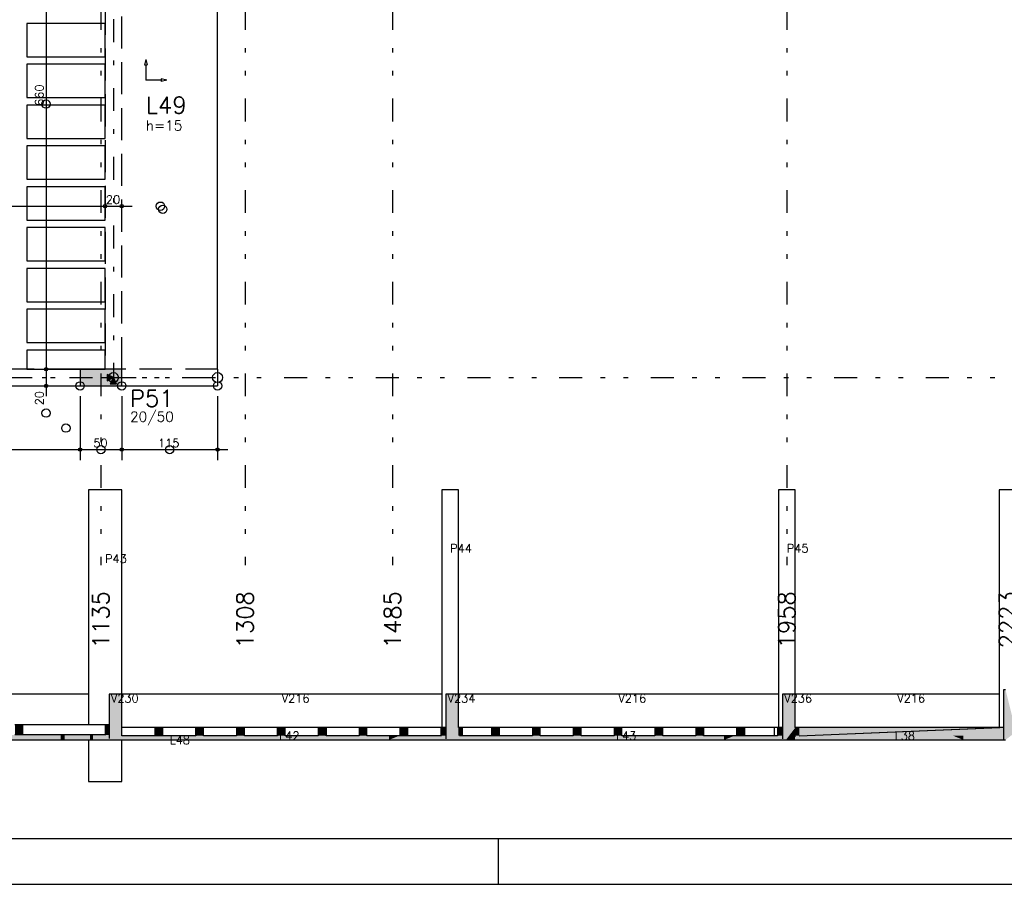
# Model space of a CAD drawing. Extents: x 0 to 119, y 0 to 84.
# Tile 5 of 19: x 34 to 56, y 0 to 19. Entities that reach past the tile are written whole.
import ezdxf

# ---------------------------------------------------------------- set-up
doc = ezdxf.new("R2010")
doc.units = 0
doc.header["$MEASUREMENT"] = 0
for name, pattern in [('ESTILO_TQS_0001', [1, 0.7, -0.3]), ('ESTILO_TQS_0003', [1.5, 0.5, -0.4, 0.1, -0.5]), ('ESTILO_TQS_0004', [2, 0.5, -0.4, 0.1, -0.4, 0.1, -0.5])]:
    doc.linetypes.add(name, pattern=pattern)
for name, color, linetype in [('1', 1, 'CONTINUOUS'), ('3', 3, 'CONTINUOUS'), ('4', 4, 'CONTINUOUS'), ('6', 6, 'CONTINUOUS'), ('8', 8, 'CONTINUOUS'), ('9', 9, 'CONTINUOUS')]:
    doc.layers.add(name, color=color, linetype=linetype)
doc.styles.get("Standard").update_dxf_attribs({"font": 'ROMANS.SHX'})

msp = doc.modelspace()

# ---------------------------------------------------------------- linework, layer by layer
at = {"layer": '1', "linetype": 'ESTILO_TQS_0004'}
for p, q in [((36.225, 75.149), (36.225, 6.967)), ((39.371, 75.149), (39.371, 6.967)), ((42.589, 75.149), (42.589, 6.967)), ((51.189, 75.149), (51.189, 6.967)), ((10.225, 11.058), (76.189, 11.058))]:
    msp.add_line(p, q, dxfattribs=at)
at = {"layer": '1', "linetype": 'Continuous'}
for p, q in [((35.029, 23.467), (35.029, 11.013)), ((38.771, 11.24), (38.771, 23.24)), ((37.207, 18.001), (37.179, 17.881)), ((37.179, 17.881), (37.235, 17.881)), ((37.207, 18.001), (37.235, 17.881)), ((37.207, 17.881), (37.207, 17.547)), ((37.541, 17.547), (37.207, 17.547)), ((37.661, 17.547), (37.541, 17.575)), ((37.541, 17.575), (37.541, 17.519)), ((37.661, 17.547), (37.541, 17.519)), ((24.998, 14.798), (36.544, 14.798)), ((36.089, 14.798), (36.907, 14.798)), ((36.316, 14.798), (36.316, 14.798)), ((36.316, 14.798), (36.316, 14.798)), ((36.68, 14.798), (36.68, 14.798)), ((35.029, 11.467), (35.029, 10.649)), ((35.029, 11.24), (35.029, 11.24)), ((35.029, 11.24), (35.029, 11.24)), ((36.225, 11.058), (36.225, 11.058)), ((35.029, 10.876), (35.029, 10.876)), ((35.771, 10.876), (35.771, 10.876)), ((35.771, 10.876), (35.771, 10.876)), ((36.68, 10.876), (36.68, 10.876)), ((36.68, 10.876), (36.68, 10.876)), ((38.771, 10.876), (38.771, 10.876)), ((35.771, 10.649), (35.771, 9.258)), ((35.771, 10.649), (35.771, 9.258)), ((36.68, 10.649), (36.68, 9.258)), ((36.68, 10.649), (36.68, 9.258)), ((38.771, 10.649), (38.771, 9.258)), ((25.544, 9.485), (35.998, 9.485)), ((35.544, 9.485), (36.907, 9.485)), ((36.453, 9.485), (38.998, 9.485)), ((44.9, 0), (44.9, 1)), ((0, 0), (118.9, 0))]:
    msp.add_line(p, q, dxfattribs=at)
at = {"layer": '1', "linetype": 'ESTILO_TQS_0003'}
for p, q in [((36.498, 23.376), (36.498, 11.058)), ((25.044, 11.058), (36.498, 11.058)), ((36.498, 11.058), (38.771, 11.058))]:
    msp.add_line(p, q, dxfattribs=at)
at = {"layer": '1', "linetype": 'Continuous'}
for points in [[(34.607, 18.786), (34.607, 18.058), (36.316, 18.058), (36.316, 18.786), (34.607, 18.786)], [(34.607, 17.895), (34.607, 17.167), (36.316, 17.167), (36.316, 17.895), (34.607, 17.895)], [(34.607, 17.004), (34.607, 16.276), (36.316, 16.276), (36.316, 17.004), (34.607, 17.004)], [(34.607, 16.113), (34.607, 15.386), (36.316, 15.386), (36.316, 16.113), (34.607, 16.113)], [(34.607, 15.222), (34.607, 14.495), (36.316, 14.495), (36.316, 15.222), (34.607, 15.222)], [(34.607, 14.331), (34.607, 13.604), (36.316, 13.604), (36.316, 14.331), (34.607, 14.331)], [(34.607, 13.44), (34.607, 12.713), (36.316, 12.713), (36.316, 13.44), (34.607, 13.44)], [(34.607, 12.549), (34.607, 11.822), (36.316, 11.822), (36.316, 12.549), (34.607, 12.549)], [(34.607, 11.658), (34.607, 11.24), (36.316, 11.24), (36.316, 11.658), (34.607, 11.658)], [(38.771, 11.24), (38.771, 10.876)], [(36.362, 11.126), (36.362, 10.99), (36.498, 11.058), (36.362, 11.126)], [(36.43, 10.922), (36.566, 10.922), (36.498, 11.058), (36.43, 10.922)], [(25.771, 10.876), (35.771, 10.876)], [(36.68, 10.876), (38.771, 10.876)]]:
    msp.add_lwpolyline(points, dxfattribs=at)
for centre, radius in [((35.029, 17.025), 0.0909), ((36.316, 14.798), 0.0364), ((36.316, 14.798), 0.0364), ((36.68, 14.798), 0.0364), ((37.525, 14.798), 0.0909), ((36.316, 14.798), 0.0182), ((36.316, 14.798), 0.0182), ((36.68, 14.798), 0.0182), ((37.576, 14.729), 0.0909), ((35.029, 11.24), 0.0364), ((35.029, 11.24), 0.0364), ((35.029, 11.24), 0.0182), ((35.029, 11.24), 0.0182), ((35.771, 10.876), 0.0909), ((35.771, 10.876), 0.0909), ((36.498, 11.058), 0.109), ((36.498, 11.058), 0.109), ((36.68, 10.876), 0.0909), ((36.68, 10.876), 0.0909), ((38.771, 11.058), 0.109), ((38.771, 10.876), 0.0909), ((35.029, 10.876), 0.0364), ((35.029, 10.876), 0.0182), ((35.029, 10.283), 0.0909), ((35.462, 9.956), 0.0909), ((35.771, 9.485), 0.0364), ((35.771, 9.485), 0.0364), ((35.771, 9.485), 0.0182), ((35.771, 9.485), 0.0182), ((36.225, 9.485), 0.0909), ((36.68, 9.485), 0.0364), ((36.68, 9.485), 0.0364), ((36.68, 9.485), 0.0182), ((36.68, 9.485), 0.0182), ((37.725, 9.485), 0.0909), ((38.771, 9.485), 0.0364), ((38.771, 9.485), 0.0182)]:
    msp.add_circle(centre, radius, dxfattribs=at)
at = {"layer": '3', "linetype": 'ESTILO_TQS_0001'}
for points in [[(36.316, 23.24), (36.316, 11.24)], [(36.68, 11.24), (36.68, 23.24)], [(35.771, 11.24), (25.771, 11.24)], [(38.771, 11.24), (36.68, 11.24)]]:
    msp.add_lwpolyline(points, dxfattribs=at)
at = {"layer": '6', "linetype": 'Continuous'}
for p, q in [((36.68, 8.605), (35.953, 8.605)), ((35.953, 8.605), (35.953, 3.477)), ((36.68, 4.15), (36.68, 8.605)), ((44.025, 8.605), (43.662, 8.605)), ((43.662, 8.605), (43.662, 3.423)), ((44.025, 4.15), (44.025, 8.605)), ((51.371, 8.605), (51.007, 8.605)), ((51.007, 8.605), (51.007, 3.423)), ((51.371, 4.15), (51.371, 8.605)), ((56.189, 8.605), (55.825, 8.605)), ((55.825, 8.605), (55.825, 3.423)), ((35.953, 4.15), (25.589, 4.15)), ((36.497, 4.15), (36.407, 4.15)), ((36.407, 4.15), (36.407, 3.831)), ((36.68, 4.15), (36.497, 4.15)), ((43.662, 4.15), (36.68, 4.15)), ((36.68, 3.478), (36.68, 4.15)), ((43.828, 4.15), (43.753, 4.15)), ((43.753, 4.15), (43.753, 3.876)), ((44.025, 4.15), (43.828, 4.15)), ((51.007, 4.15), (44.025, 4.15)), ((44.025, 3.424), (44.025, 4.15)), ((51.171, 4.15), (51.098, 4.15)), ((51.098, 4.15), (51.098, 3.876)), ((51.371, 4.15), (51.171, 4.15)), ((55.825, 4.15), (51.371, 4.15)), ((51.371, 3.423), (51.371, 4.15)), ((55.961, 4.241), (55.916, 4.241)), ((55.916, 4.241), (55.916, 4.061)), ((43.753, 3.876), (43.753, 3.423)), ((51.098, 3.876), (51.098, 3.423)), ((55.916, 4.061), (55.916, 3.423)), ((36.407, 3.831), (36.407, 3.477)), ((34.464, 3.477), (34.349, 3.477)), ((34.491, 3.477), (34.464, 3.477)), ((34.519, 3.477), (34.491, 3.477)), ((34.52, 3.477), (34.519, 3.477)), ((36.316, 3.477), (34.52, 3.477)), ((34.52, 3.259), (34.52, 3.477)), ((36.317, 3.477), (36.316, 3.477)), ((36.316, 3.477), (36.316, 3.459)), ((36.316, 3.459), (36.316, 3.259)), ((36.321, 3.477), (36.317, 3.477)), ((36.322, 3.477), (36.321, 3.477)), ((36.323, 3.477), (36.322, 3.477)), ((36.335, 3.477), (36.323, 3.477)), ((36.323, 3.477), (36.323, 3.477)), ((36.407, 3.477), (36.335, 3.477)), ((36.407, 3.477), (36.407, 3.329)), ((36.68, 3.423), (36.68, 3.478)), ((34.52, 3.259), (34.349, 3.259)), ((35.347, 3.259), (34.52, 3.259)), ((35.408, 3.259), (35.347, 3.259)), ((35.435, 3.259), (35.408, 3.259)), ((35.989, 3.259), (35.435, 3.259)), ((35.99, 3.259), (35.989, 3.259)), ((36.051, 3.259), (35.99, 3.259)), ((36.316, 3.259), (36.051, 3.259)), ((36.317, 3.259), (36.316, 3.259)), ((36.322, 3.259), (36.317, 3.259)), ((36.317, 3.259), (36.317, 3.259)), ((36.323, 3.259), (36.322, 3.259)), ((36.335, 3.259), (36.323, 3.259)), ((36.323, 3.259), (36.323, 3.259)), ((36.407, 3.329), (36.407, 3.259)), ((36.407, 3.259), (36.407, 3.185)), ((36.681, 3.423), (36.68, 3.423)), ((36.684, 3.423), (36.681, 3.423)), ((36.681, 3.423), (36.681, 3.423)), ((36.684, 3.241), (36.681, 3.241)), ((37.404, 3.423), (36.684, 3.423)), ((36.684, 3.383), (36.684, 3.423)), ((36.684, 3.241), (36.684, 3.383)), ((37.404, 3.241), (36.684, 3.241)), ((37.462, 3.423), (37.404, 3.423)), ((37.404, 3.423), (37.404, 3.281)), ((37.404, 3.281), (37.404, 3.241)), ((37.468, 3.241), (37.404, 3.241)), ((37.468, 3.423), (37.462, 3.423)), ((37.527, 3.423), (37.468, 3.423)), ((37.575, 3.241), (37.468, 3.241)), ((37.575, 3.423), (37.527, 3.423)), ((38.294, 3.423), (37.575, 3.423)), ((37.575, 3.383), (37.575, 3.423)), ((37.575, 3.241), (37.575, 3.383)), ((37.858, 3.241), (37.575, 3.241)), ((38.294, 3.241), (37.858, 3.241)), ((38.294, 3.241), (38.294, 3.423)), ((38.332, 3.423), (38.294, 3.423)), ((38.294, 3.423), (38.294, 3.281)), ((38.294, 3.281), (38.294, 3.241)), ((38.404, 3.423), (38.332, 3.423)), ((38.407, 3.423), (38.404, 3.423)), ((38.465, 3.423), (38.407, 3.423)), ((39.185, 3.423), (38.465, 3.423)), ((38.465, 3.383), (38.465, 3.423)), ((38.465, 3.241), (38.465, 3.383)), ((39.185, 3.241), (38.465, 3.241)), ((39.244, 3.423), (39.185, 3.423)), ((39.185, 3.423), (39.185, 3.281)), ((39.185, 3.281), (39.185, 3.241)), ((39.25, 3.423), (39.244, 3.423)), ((39.309, 3.423), (39.25, 3.423)), ((39.356, 3.423), (39.309, 3.423)), ((40.076, 3.423), (39.356, 3.423)), ((39.356, 3.383), (39.356, 3.423)), ((39.356, 3.241), (39.356, 3.383)), ((40.076, 3.241), (39.356, 3.241)), ((40.076, 3.241), (40.076, 3.423)), ((40.185, 3.423), (40.076, 3.423)), ((40.076, 3.423), (40.076, 3.281)), ((40.076, 3.281), (40.076, 3.241)), ((40.247, 3.423), (40.185, 3.423)), ((40.967, 3.423), (40.247, 3.423)), ((40.247, 3.383), (40.247, 3.423)), ((40.247, 3.241), (40.247, 3.383)), ((40.967, 3.241), (40.247, 3.241)), ((41.076, 3.423), (40.967, 3.423)), ((40.967, 3.423), (40.967, 3.281)), ((40.967, 3.281), (40.967, 3.241)), ((41.08, 3.423), (41.076, 3.423)), ((41.138, 3.423), (41.08, 3.423)), ((41.858, 3.423), (41.138, 3.423)), ((41.138, 3.423), (41.138, 3.241)), ((41.138, 3.383), (41.138, 3.423)), ((41.138, 3.241), (41.138, 3.383)), ((41.858, 3.241), (41.138, 3.241)), ((41.971, 3.423), (41.858, 3.423)), ((41.858, 3.423), (41.858, 3.281)), ((41.858, 3.281), (41.858, 3.241)), ((42.029, 3.423), (41.971, 3.423)), ((42.749, 3.423), (42.029, 3.423)), ((42.029, 3.383), (42.029, 3.423)), ((42.029, 3.241), (42.029, 3.383)), ((42.508, 3.241), (42.029, 3.241)), ((42.731, 3.241), (42.508, 3.241)), ((42.749, 3.241), (42.731, 3.241)), ((42.807, 3.423), (42.749, 3.423)), ((42.749, 3.423), (42.749, 3.281)), ((42.749, 3.281), (42.749, 3.241)), ((42.92, 3.241), (42.749, 3.241)), ((42.811, 3.423), (42.807, 3.423)), ((42.92, 3.423), (42.811, 3.423)), ((43.64, 3.423), (42.92, 3.423)), ((42.92, 3.241), (42.92, 3.423)), ((43.64, 3.241), (42.92, 3.241)), ((43.654, 3.423), (43.64, 3.423)), ((43.64, 3.423), (43.64, 3.281)), ((43.64, 3.281), (43.64, 3.241)), ((43.656, 3.241), (43.64, 3.241)), ((43.656, 3.423), (43.654, 3.423)), ((43.687, 3.423), (43.656, 3.423)), ((43.753, 3.423), (43.687, 3.423)), ((43.753, 3.423), (43.753, 3.291)), ((43.753, 3.291), (43.753, 3.241)), ((43.753, 3.241), (43.753, 3.175)), ((44.025, 3.423), (44.025, 3.424)), ((44.051, 3.423), (44.025, 3.423)), ((44.116, 3.423), (44.051, 3.423)), ((44.116, 3.241), (44.051, 3.241)), ((44.749, 3.423), (44.116, 3.423)), ((44.116, 3.381), (44.116, 3.423)), ((44.116, 3.241), (44.116, 3.381)), ((44.749, 3.241), (44.116, 3.241)), ((44.806, 3.423), (44.749, 3.423)), ((44.749, 3.423), (44.749, 3.282)), ((44.749, 3.282), (44.749, 3.241)), ((44.811, 3.241), (44.749, 3.241)), ((44.811, 3.423), (44.806, 3.423)), ((44.881, 3.423), (44.811, 3.423)), ((44.92, 3.241), (44.811, 3.241)), ((44.92, 3.423), (44.881, 3.423)), ((45.64, 3.423), (44.92, 3.423)), ((44.92, 3.381), (44.92, 3.423)), ((44.92, 3.241), (44.92, 3.381)), ((44.981, 3.241), (44.92, 3.241)), ((45.64, 3.241), (44.981, 3.241)), ((45.751, 3.423), (45.64, 3.423)), ((45.64, 3.423), (45.64, 3.282)), ((45.64, 3.282), (45.64, 3.241)), ((45.811, 3.423), (45.751, 3.423)), ((46.531, 3.423), (45.811, 3.423)), ((45.811, 3.241), (45.811, 3.423)), ((46.531, 3.241), (45.811, 3.241)), ((46.642, 3.423), (46.531, 3.423)), ((46.531, 3.423), (46.531, 3.282)), ((46.531, 3.282), (46.531, 3.241)), ((46.702, 3.423), (46.642, 3.423)), ((47.422, 3.423), (46.702, 3.423)), ((46.702, 3.381), (46.702, 3.423)), ((46.702, 3.241), (46.702, 3.381)), ((47.422, 3.241), (46.702, 3.241)), ((47.531, 3.423), (47.422, 3.423)), ((47.422, 3.423), (47.422, 3.282)), ((47.422, 3.282), (47.422, 3.241)), ((47.565, 3.423), (47.531, 3.423)), ((47.593, 3.423), (47.565, 3.423)), ((48.313, 3.423), (47.593, 3.423)), ((47.593, 3.381), (47.593, 3.423)), ((47.593, 3.241), (47.593, 3.381)), ((48.313, 3.241), (47.593, 3.241)), ((48.421, 3.423), (48.313, 3.423)), ((48.313, 3.423), (48.313, 3.282)), ((48.313, 3.282), (48.313, 3.241)), ((48.484, 3.423), (48.421, 3.423)), ((49.204, 3.423), (48.484, 3.423)), ((48.484, 3.381), (48.484, 3.423)), ((48.484, 3.241), (48.484, 3.381)), ((49.204, 3.241), (48.484, 3.241)), ((49.312, 3.423), (49.204, 3.423)), ((49.204, 3.423), (49.204, 3.282)), ((49.204, 3.282), (49.204, 3.241)), ((49.374, 3.423), (49.312, 3.423)), ((50.094, 3.423), (49.374, 3.423)), ((49.374, 3.423), (49.374, 3.241)), ((49.374, 3.381), (49.374, 3.423)), ((49.374, 3.241), (49.374, 3.381)), ((49.816, 3.241), (49.374, 3.241)), ((50.047, 3.241), (49.816, 3.241)), ((50.094, 3.241), (50.047, 3.241)), ((50.152, 3.423), (50.094, 3.423)), ((50.094, 3.423), (50.094, 3.282)), ((50.094, 3.282), (50.094, 3.241)), ((50.216, 3.241), (50.094, 3.241)), ((50.157, 3.423), (50.152, 3.423)), ((50.216, 3.423), (50.157, 3.423)), ((50.265, 3.423), (50.216, 3.423)), ((50.265, 3.241), (50.216, 3.241)), ((50.916, 3.423), (50.265, 3.423)), ((50.265, 3.423), (50.265, 3.241)), ((50.265, 3.381), (50.265, 3.423)), ((50.265, 3.241), (50.265, 3.381)), ((50.985, 3.241), (50.265, 3.241)), ((50.985, 3.423), (50.916, 3.423)), ((50.916, 3.423), (50.916, 3.241)), ((50.999, 3.423), (50.985, 3.423)), ((50.985, 3.423), (50.985, 3.294)), ((50.985, 3.294), (50.985, 3.241)), ((51.001, 3.423), (50.999, 3.423)), ((51.032, 3.423), (51.001, 3.423)), ((51.098, 3.423), (51.032, 3.423)), ((51.098, 3.423), (51.098, 3.241)), ((51.098, 3.241), (51.098, 3.175)), ((51.386, 3.423), (51.371, 3.423)), ((51.371, 3.423), (51.371, 3.416)), ((51.371, 3.241), (51.371, 3.374)), ((51.371, 3.217), (51.371, 3.241)), ((51.462, 3.423), (51.386, 3.423)), ((51.462, 3.241), (55.838, 3.423)), ((51.462, 3.241), (55.836, 3.423)), ((51.462, 3.241), (55.827, 3.423)), ((51.462, 3.241), (55.825, 3.423)), ((52.525, 3.423), (51.462, 3.423)), ((53.549, 3.423), (52.525, 3.423)), ((53.657, 3.423), (53.549, 3.423)), ((53.72, 3.423), (53.657, 3.423)), ((54.792, 3.423), (53.72, 3.423)), ((55.825, 3.423), (54.792, 3.423)), ((55.827, 3.423), (55.825, 3.423)), ((55.836, 3.423), (55.827, 3.423)), ((55.838, 3.423), (55.836, 3.423)), ((55.84, 3.423), (55.838, 3.423)), ((55.916, 3.423), (55.84, 3.423)), ((55.916, 3.423), (55.916, 3.271)), ((55.916, 3.271), (55.916, 3.241)), ((55.916, 3.241), (55.916, 3.165)), ((25.134, 3.15), (36.051, 3.15)), ((35.953, 3.15), (35.953, 2.241)), ((36.051, 3.15), (36.407, 3.15)), ((36.407, 3.15), (36.497, 3.15)), ((36.497, 3.15), (36.68, 3.15)), ((36.68, 3.15), (42.508, 3.15)), ((36.68, 2.241), (36.68, 3.15)), ((42.508, 3.15), (43.753, 3.15)), ((43.753, 3.15), (43.828, 3.15)), ((43.828, 3.15), (44.025, 3.15)), ((44.025, 3.15), (49.816, 3.15)), ((49.816, 3.15), (51.098, 3.15)), ((51.098, 3.15), (51.171, 3.15)), ((51.171, 3.15), (51.371, 3.15)), ((51.371, 3.15), (55.042, 3.15)), ((55.042, 3.15), (55.916, 3.15)), ((55.916, 3.15), (55.961, 3.15)), ((35.953, 2.241), (36.68, 2.241))]:
    msp.add_line(p, q, dxfattribs=at)
msp.add_lwpolyline([(36.68, 10.876), (36.68, 11.24), (35.771, 11.24), (35.771, 10.876), (36.68, 10.876)], dxfattribs=at)
at = {"layer": '8', "linetype": 'Continuous'}
msp.add_line((2.5, 1), (117.9, 1), dxfattribs=at)
at = {"layer": '9', "linetype": 'Continuous'}
for points in [[(36.68, 10.876), (36.68, 11.24), (35.771, 11.24)], [(36.68, 10.876), (35.771, 11.24), (35.771, 10.876)], [(36.362, 11.126), (36.362, 10.99), (36.498, 11.058)], [(36.362, 11.126), (36.498, 11.058), (36.362, 11.126)], [(36.43, 10.922), (36.566, 10.922), (36.498, 11.058)], [(36.43, 10.922), (36.498, 11.058), (36.43, 10.922)], [(36.68, 10.876), (35.771, 10.876), (36.68, 10.876)], [(36.68, 3.478), (36.497, 4.15), (36.407, 4.15)], [(36.68, 3.478), (36.407, 4.15), (36.407, 3.831)], [(36.68, 3.478), (36.68, 4.15), (36.497, 4.15)], [(44.025, 3.424), (43.828, 4.15), (43.753, 4.15)], [(44.025, 3.424), (43.753, 4.15), (43.753, 3.876)], [(44.025, 3.424), (44.025, 4.15), (43.828, 4.15)], [(51.371, 3.416), (51.171, 4.15), (51.098, 4.15)], [(51.371, 3.416), (51.098, 4.15), (51.098, 3.876)], [(51.371, 3.416), (51.371, 4.15), (51.171, 4.15)], [(56.189, 3.33), (55.961, 4.241), (55.916, 4.241)], [(56.189, 3.33), (55.916, 4.241), (55.916, 4.061)], [(44.025, 3.424), (43.753, 3.876), (43.753, 3.15)], [(51.371, 3.416), (51.098, 3.876), (51.098, 3.15)], [(56.189, 3.33), (55.916, 4.061), (55.916, 3.15)], [(36.68, 3.478), (36.407, 3.831), (36.407, 3.15)], [(34.52, 3.259), (34.464, 3.477), (34.349, 3.477)], [(34.52, 3.259), (34.349, 3.477), (34.349, 3.459)], [(34.52, 3.259), (34.349, 3.459), (34.349, 3.259)], [(34.52, 3.259), (34.491, 3.477), (34.464, 3.477)], [(34.52, 3.259), (34.519, 3.477), (34.491, 3.477)], [(34.52, 3.259), (34.52, 3.477), (34.519, 3.477)], [(34.52, 3.259), (34.52, 3.278), (34.52, 3.477)], [(36.407, 3.329), (36.317, 3.477), (36.316, 3.477)], [(36.407, 3.329), (36.316, 3.477), (36.316, 3.459)], [(36.407, 3.329), (36.316, 3.459), (36.316, 3.259)], [(36.407, 3.329), (36.322, 3.477), (36.317, 3.477)], [(36.407, 3.329), (36.323, 3.477), (36.322, 3.477)], [(36.407, 3.329), (36.322, 3.477), (36.322, 3.477)], [(36.407, 3.329), (36.335, 3.477), (36.323, 3.477)], [(36.407, 3.329), (36.323, 3.477), (36.323, 3.477)], [(36.407, 3.329), (36.407, 3.477), (36.335, 3.477)], [(36.68, 3.478), (36.407, 3.15), (36.497, 3.15)], [(36.68, 3.478), (36.497, 3.15), (36.68, 3.15)], [(36.68, 3.478), (36.68, 3.15), (36.68, 3.478)], [(25.844, 3.259), (35.347, 3.15), (35.347, 3.259)], [(25.844, 3.259), (25.844, 3.15), (35.347, 3.15)], [(34.52, 3.259), (34.349, 3.259), (34.464, 3.259)], [(34.52, 3.259), (34.464, 3.259), (34.491, 3.259)], [(34.52, 3.259), (34.491, 3.259), (34.52, 3.259)], [(35.347, 3.259), (35.408, 3.15), (35.408, 3.259)], [(35.347, 3.259), (35.347, 3.15), (35.408, 3.15)], [(35.408, 3.259), (35.435, 3.15), (35.435, 3.259)], [(35.408, 3.259), (35.408, 3.15), (35.435, 3.15)], [(35.99, 3.15), (35.99, 3.259), (35.435, 3.259)], [(35.435, 3.259), (35.435, 3.15), (35.99, 3.15)], [(36.051, 3.259), (35.99, 3.259), (36.051, 3.15)], [(36.051, 3.15), (35.99, 3.259), (35.99, 3.15)], [(35.99, 3.259), (35.99, 3.259), (35.99, 3.15)], [(36.407, 3.259), (36.051, 3.259), (36.407, 3.15)], [(36.407, 3.15), (36.051, 3.259), (36.051, 3.15)], [(36.407, 3.329), (36.316, 3.259), (36.316, 3.259)], [(36.407, 3.329), (36.316, 3.259), (36.317, 3.259)], [(36.407, 3.329), (36.317, 3.259), (36.322, 3.259)], [(36.407, 3.329), (36.322, 3.259), (36.323, 3.259)], [(36.407, 3.329), (36.323, 3.259), (36.323, 3.259)], [(36.407, 3.329), (36.323, 3.259), (36.335, 3.259)], [(36.407, 3.329), (36.335, 3.259), (36.407, 3.259)], [(36.407, 3.329), (36.407, 3.259), (36.407, 3.329)], [(36.407, 3.185), (36.407, 3.259), (36.407, 3.15)], [(36.684, 3.383), (36.681, 3.423), (36.68, 3.423)], [(36.684, 3.383), (36.68, 3.423), (36.68, 3.363)], [(36.684, 3.383), (36.68, 3.363), (36.68, 3.241)], [(36.684, 3.383), (36.68, 3.241), (36.681, 3.241)], [(42.508, 3.15), (37.858, 3.241), (36.68, 3.241)], [(42.508, 3.15), (36.68, 3.241), (36.68, 3.211)], [(36.684, 3.383), (36.684, 3.423), (36.681, 3.423)], [(36.684, 3.383), (36.681, 3.423), (36.681, 3.423)], [(36.684, 3.383), (36.681, 3.241), (36.684, 3.241)], [(36.684, 3.383), (36.684, 3.241), (36.684, 3.383)], [(37.468, 3.241), (37.462, 3.423), (37.404, 3.423)], [(37.468, 3.241), (37.404, 3.423), (37.404, 3.281)], [(37.468, 3.241), (37.404, 3.281), (37.404, 3.241)], [(37.468, 3.241), (37.404, 3.241), (37.462, 3.241)], [(37.468, 3.241), (37.468, 3.423), (37.462, 3.423)], [(37.468, 3.241), (37.462, 3.241), (37.468, 3.241)], [(37.468, 3.241), (37.575, 3.383), (37.575, 3.423)], [(37.468, 3.241), (37.575, 3.423), (37.527, 3.423)], [(37.468, 3.241), (37.527, 3.423), (37.468, 3.423)], [(37.468, 3.241), (37.575, 3.241), (37.575, 3.383)], [(37.468, 3.241), (37.527, 3.241), (37.575, 3.241)], [(42.508, 3.15), (42.508, 3.241), (37.858, 3.241)], [(38.465, 3.241), (38.332, 3.423), (38.294, 3.423)], [(38.465, 3.241), (38.294, 3.423), (38.294, 3.281)], [(38.465, 3.241), (38.294, 3.281), (38.294, 3.241)], [(38.465, 3.241), (38.294, 3.241), (38.332, 3.241)], [(38.465, 3.241), (38.404, 3.423), (38.332, 3.423)], [(38.465, 3.241), (38.332, 3.241), (38.404, 3.241)], [(38.465, 3.241), (38.407, 3.423), (38.404, 3.423)], [(38.465, 3.241), (38.404, 3.241), (38.407, 3.241)], [(38.465, 3.241), (38.465, 3.423), (38.407, 3.423)], [(38.465, 3.241), (38.407, 3.241), (38.465, 3.241)], [(38.465, 3.241), (38.465, 3.383), (38.465, 3.423)], [(39.356, 3.383), (39.244, 3.423), (39.185, 3.423)], [(39.356, 3.383), (39.185, 3.423), (39.185, 3.281)], [(39.356, 3.383), (39.185, 3.281), (39.185, 3.241)], [(39.356, 3.383), (39.185, 3.241), (39.244, 3.241)], [(39.356, 3.383), (39.25, 3.423), (39.244, 3.423)], [(39.356, 3.383), (39.244, 3.241), (39.25, 3.241)], [(39.356, 3.383), (39.309, 3.423), (39.25, 3.423)], [(39.356, 3.383), (39.25, 3.241), (39.309, 3.241)], [(39.356, 3.383), (39.356, 3.423), (39.309, 3.423)], [(39.356, 3.383), (39.309, 3.241), (39.356, 3.241)], [(39.356, 3.383), (39.356, 3.241), (39.356, 3.383)], [(40.247, 3.383), (40.185, 3.423), (40.076, 3.423)], [(40.247, 3.383), (40.076, 3.423), (40.076, 3.281)], [(40.247, 3.383), (40.076, 3.281), (40.076, 3.241)], [(40.247, 3.383), (40.076, 3.241), (40.185, 3.241)], [(40.247, 3.383), (40.247, 3.423), (40.185, 3.423)], [(40.247, 3.383), (40.185, 3.241), (40.247, 3.241)], [(40.247, 3.383), (40.247, 3.241), (40.247, 3.383)], [(41.08, 3.241), (41.076, 3.423), (40.967, 3.423)], [(41.08, 3.241), (40.967, 3.423), (40.967, 3.281)], [(41.08, 3.241), (40.967, 3.281), (40.967, 3.241)], [(41.08, 3.241), (40.967, 3.241), (41.076, 3.241)], [(41.08, 3.241), (41.08, 3.423), (41.076, 3.423)], [(41.08, 3.241), (41.076, 3.241), (41.08, 3.241)], [(41.08, 3.241), (41.138, 3.383), (41.138, 3.423)], [(41.08, 3.241), (41.138, 3.423), (41.08, 3.423)], [(41.08, 3.241), (41.138, 3.241), (41.138, 3.383)], [(42.029, 3.241), (41.971, 3.423), (41.858, 3.423)], [(42.029, 3.241), (41.858, 3.423), (41.858, 3.281)], [(42.029, 3.241), (41.858, 3.281), (41.858, 3.241)], [(42.029, 3.241), (41.858, 3.241), (41.971, 3.241)], [(42.029, 3.241), (42.029, 3.423), (41.971, 3.423)], [(42.029, 3.241), (41.971, 3.241), (42.029, 3.241)], [(42.029, 3.241), (42.029, 3.383), (42.029, 3.423)], [(42.508, 3.15), (43.753, 3.175), (43.753, 3.241)], [(42.508, 3.15), (43.753, 3.241), (43.687, 3.241)], [(42.508, 3.15), (43.687, 3.241), (42.731, 3.241)], [(42.508, 3.15), (42.731, 3.241), (42.508, 3.241)], [(42.92, 3.241), (42.807, 3.423), (42.749, 3.423)], [(42.92, 3.241), (42.749, 3.423), (42.749, 3.281)], [(42.92, 3.241), (42.749, 3.281), (42.749, 3.241)], [(42.92, 3.241), (42.749, 3.241), (42.807, 3.241)], [(42.92, 3.241), (42.811, 3.423), (42.807, 3.423)], [(42.92, 3.241), (42.807, 3.241), (42.811, 3.241)], [(42.92, 3.241), (42.92, 3.423), (42.811, 3.423)], [(42.92, 3.241), (42.811, 3.241), (42.92, 3.241)], [(42.92, 3.241), (42.92, 3.383), (42.92, 3.423)], [(43.656, 3.241), (43.654, 3.423), (43.64, 3.423)], [(43.656, 3.241), (43.64, 3.423), (43.64, 3.281)], [(43.656, 3.241), (43.64, 3.281), (43.64, 3.241)], [(43.656, 3.241), (43.64, 3.241), (43.654, 3.241)], [(43.656, 3.241), (43.656, 3.423), (43.654, 3.423)], [(43.656, 3.241), (43.654, 3.241), (43.656, 3.241)], [(43.656, 3.241), (43.753, 3.291), (43.753, 3.423)], [(43.656, 3.241), (43.753, 3.423), (43.687, 3.423)], [(43.656, 3.241), (43.687, 3.423), (43.656, 3.423)], [(43.656, 3.241), (43.753, 3.241), (43.753, 3.291)], [(43.656, 3.241), (43.687, 3.241), (43.753, 3.241)], [(44.025, 3.424), (43.753, 3.15), (43.828, 3.15)], [(44.025, 3.424), (43.828, 3.15), (44.025, 3.15)], [(44.025, 3.424), (44.025, 3.15), (44.025, 3.424)], [(44.116, 3.381), (44.051, 3.423), (44.025, 3.423)], [(44.116, 3.381), (44.025, 3.423), (44.025, 3.373)], [(44.116, 3.381), (44.025, 3.373), (44.025, 3.241)], [(44.116, 3.381), (44.025, 3.241), (44.051, 3.241)], [(49.816, 3.15), (44.981, 3.241), (44.025, 3.241)], [(49.816, 3.15), (44.025, 3.241), (44.025, 3.216)], [(44.116, 3.381), (44.116, 3.423), (44.051, 3.423)], [(44.116, 3.381), (44.051, 3.241), (44.116, 3.241)], [(44.116, 3.381), (44.116, 3.241), (44.116, 3.381)], [(44.811, 3.241), (44.806, 3.423), (44.749, 3.423)], [(44.811, 3.241), (44.749, 3.423), (44.749, 3.282)], [(44.811, 3.241), (44.749, 3.282), (44.749, 3.241)], [(44.811, 3.241), (44.749, 3.241), (44.806, 3.241)], [(44.811, 3.241), (44.811, 3.423), (44.806, 3.423)], [(44.811, 3.241), (44.806, 3.241), (44.811, 3.241)], [(44.811, 3.241), (44.92, 3.381), (44.92, 3.423)], [(44.811, 3.241), (44.92, 3.423), (44.881, 3.423)], [(44.811, 3.241), (44.881, 3.423), (44.811, 3.423)], [(44.811, 3.241), (44.92, 3.241), (44.92, 3.381)], [(44.811, 3.241), (44.881, 3.241), (44.92, 3.241)], [(49.816, 3.15), (49.816, 3.241), (44.981, 3.241)], [(45.811, 3.241), (45.751, 3.423), (45.64, 3.423)], [(45.811, 3.241), (45.64, 3.423), (45.64, 3.282)], [(45.811, 3.241), (45.64, 3.282), (45.64, 3.241)], [(45.811, 3.241), (45.64, 3.241), (45.751, 3.241)], [(45.811, 3.241), (45.811, 3.423), (45.751, 3.423)], [(45.811, 3.241), (45.751, 3.241), (45.811, 3.241)], [(45.811, 3.241), (45.811, 3.381), (45.811, 3.423)], [(46.702, 3.381), (46.642, 3.423), (46.531, 3.423)], [(46.702, 3.381), (46.531, 3.423), (46.531, 3.282)], [(46.702, 3.381), (46.531, 3.282), (46.531, 3.241)], [(46.702, 3.381), (46.531, 3.241), (46.642, 3.241)], [(46.702, 3.381), (46.702, 3.423), (46.642, 3.423)], [(46.702, 3.381), (46.642, 3.241), (46.702, 3.241)], [(46.702, 3.381), (46.702, 3.241), (46.702, 3.381)], [(47.593, 3.381), (47.531, 3.423), (47.422, 3.423)], [(47.593, 3.381), (47.422, 3.423), (47.422, 3.282)], [(47.593, 3.381), (47.422, 3.282), (47.422, 3.241)], [(47.593, 3.381), (47.422, 3.241), (47.531, 3.241)], [(47.593, 3.381), (47.565, 3.423), (47.531, 3.423)], [(47.593, 3.381), (47.531, 3.241), (47.565, 3.241)], [(47.593, 3.381), (47.593, 3.423), (47.565, 3.423)], [(47.593, 3.381), (47.565, 3.241), (47.593, 3.241)], [(47.593, 3.381), (47.593, 3.241), (47.593, 3.381)], [(48.484, 3.381), (48.421, 3.423), (48.313, 3.423)], [(48.484, 3.381), (48.313, 3.423), (48.313, 3.282)], [(48.484, 3.381), (48.313, 3.282), (48.313, 3.241)], [(48.484, 3.381), (48.313, 3.241), (48.421, 3.241)], [(48.484, 3.381), (48.484, 3.423), (48.421, 3.423)], [(48.484, 3.381), (48.421, 3.241), (48.484, 3.241)], [(48.484, 3.381), (48.484, 3.241), (48.484, 3.381)], [(49.374, 3.381), (49.312, 3.423), (49.204, 3.423)], [(49.374, 3.381), (49.204, 3.423), (49.204, 3.282)], [(49.374, 3.381), (49.204, 3.282), (49.204, 3.241)], [(49.374, 3.381), (49.204, 3.241), (49.312, 3.241)], [(49.374, 3.381), (49.374, 3.423), (49.312, 3.423)], [(49.374, 3.381), (49.312, 3.241), (49.374, 3.241)], [(49.374, 3.381), (49.374, 3.241), (49.374, 3.381)], [(49.816, 3.15), (51.098, 3.175), (51.098, 3.241)], [(49.816, 3.15), (51.098, 3.241), (51.032, 3.241)], [(49.816, 3.15), (51.032, 3.241), (50.047, 3.241)], [(49.816, 3.15), (50.047, 3.241), (49.816, 3.241)], [(50.216, 3.241), (50.152, 3.423), (50.094, 3.423)], [(50.216, 3.241), (50.094, 3.423), (50.094, 3.282)], [(50.216, 3.241), (50.094, 3.282), (50.094, 3.241)], [(50.216, 3.241), (50.094, 3.241), (50.152, 3.241)], [(50.216, 3.241), (50.157, 3.423), (50.152, 3.423)], [(50.216, 3.241), (50.152, 3.241), (50.157, 3.241)], [(50.216, 3.241), (50.216, 3.423), (50.157, 3.423)], [(50.216, 3.241), (50.157, 3.241), (50.216, 3.241)], [(50.216, 3.241), (50.265, 3.381), (50.265, 3.423)], [(50.216, 3.241), (50.265, 3.423), (50.216, 3.423)], [(50.216, 3.241), (50.265, 3.241), (50.265, 3.381)], [(51.098, 3.241), (50.999, 3.423), (50.985, 3.423)], [(51.098, 3.241), (50.985, 3.423), (50.985, 3.294)], [(51.098, 3.241), (50.985, 3.294), (50.985, 3.241)], [(51.098, 3.241), (50.985, 3.241), (50.999, 3.241)], [(51.098, 3.241), (51.001, 3.423), (50.999, 3.423)], [(51.098, 3.241), (50.999, 3.241), (51.001, 3.241)], [(51.098, 3.241), (51.032, 3.423), (51.001, 3.423)], [(51.098, 3.241), (51.001, 3.241), (51.032, 3.241)], [(51.098, 3.241), (51.098, 3.423), (51.032, 3.423)], [(51.098, 3.241), (51.032, 3.241), (51.098, 3.241)], [(51.098, 3.241), (51.098, 3.291), (51.098, 3.423)], [(51.371, 3.416), (51.098, 3.15), (51.171, 3.15)], [(51.371, 3.416), (51.171, 3.15), (51.371, 3.15)], [(51.462, 3.241), (51.386, 3.423), (51.371, 3.423)], [(51.462, 3.241), (51.371, 3.423), (51.371, 3.374)], [(51.371, 3.416), (51.371, 3.15), (51.371, 3.416)], [(51.462, 3.241), (51.371, 3.374), (51.371, 3.241)], [(55.042, 3.15), (54.821, 3.241), (51.371, 3.241)], [(55.042, 3.15), (51.371, 3.241), (51.371, 3.217)], [(51.462, 3.241), (51.371, 3.241), (51.386, 3.241)], [(51.462, 3.241), (51.462, 3.423), (51.386, 3.423)], [(51.462, 3.241), (51.386, 3.241), (51.462, 3.241)], [(51.462, 3.241), (55.916, 3.271), (55.916, 3.423)], [(51.462, 3.241), (55.916, 3.423), (55.84, 3.423)], [(51.462, 3.241), (55.84, 3.423), (55.838, 3.423)], [(51.462, 3.241), (55.838, 3.423), (55.836, 3.423)], [(51.462, 3.241), (55.836, 3.423), (55.827, 3.423)], [(51.462, 3.241), (55.827, 3.423), (55.825, 3.423)], [(51.462, 3.241), (55.825, 3.423), (54.792, 3.423)], [(51.462, 3.241), (54.792, 3.423), (53.72, 3.423)], [(51.462, 3.241), (53.72, 3.423), (53.657, 3.423)], [(51.462, 3.241), (53.657, 3.423), (53.549, 3.423)], [(51.462, 3.241), (53.549, 3.423), (52.525, 3.423)], [(51.462, 3.241), (52.525, 3.423), (51.462, 3.423)], [(51.462, 3.241), (55.916, 3.241), (55.916, 3.271)], [(51.462, 3.241), (52.525, 3.241), (53.549, 3.241)], [(51.462, 3.241), (53.549, 3.241), (53.657, 3.241)], [(51.462, 3.241), (53.657, 3.241), (53.72, 3.241)], [(51.462, 3.241), (53.72, 3.241), (54.792, 3.241)], [(51.462, 3.241), (54.792, 3.241), (55.825, 3.241)], [(51.462, 3.241), (55.825, 3.241), (55.827, 3.241)], [(51.462, 3.241), (55.827, 3.241), (55.836, 3.241)], [(51.462, 3.241), (55.836, 3.241), (55.838, 3.241)], [(51.462, 3.241), (55.838, 3.241), (55.84, 3.241)], [(51.462, 3.241), (55.84, 3.241), (55.916, 3.241)], [(55.042, 3.15), (55.042, 3.241), (54.821, 3.241)], [(55.042, 3.15), (55.916, 3.165), (55.916, 3.241)], [(55.042, 3.15), (55.916, 3.241), (55.84, 3.241)], [(55.042, 3.15), (55.84, 3.241), (55.042, 3.241)], [(56.189, 3.33), (55.916, 3.15), (55.961, 3.15)], [(42.508, 3.15), (36.68, 3.211), (36.68, 3.15)], [(42.508, 3.15), (36.68, 3.15), (37.858, 3.15)], [(42.508, 3.15), (37.858, 3.15), (42.508, 3.15)], [(42.508, 3.15), (43.753, 3.15), (43.753, 3.175)], [(42.508, 3.15), (42.731, 3.15), (43.687, 3.15)], [(42.508, 3.15), (43.687, 3.15), (43.753, 3.15)], [(49.816, 3.15), (44.025, 3.216), (44.025, 3.15)], [(49.816, 3.15), (44.025, 3.15), (44.981, 3.15)], [(49.816, 3.15), (44.981, 3.15), (49.816, 3.15)], [(49.816, 3.15), (51.098, 3.15), (51.098, 3.175)], [(49.816, 3.15), (50.047, 3.15), (51.032, 3.15)], [(49.816, 3.15), (51.032, 3.15), (51.098, 3.15)], [(55.042, 3.15), (51.371, 3.217), (51.371, 3.15)], [(55.042, 3.15), (51.371, 3.15), (54.821, 3.15)], [(55.042, 3.15), (54.821, 3.15), (55.042, 3.15)], [(55.042, 3.15), (55.916, 3.15), (55.916, 3.165)], [(55.042, 3.15), (55.84, 3.15), (55.916, 3.15)]]:
    msp.add_solid(points, dxfattribs=at)

# ---------------------------------------------------------------- texts
at = {"layer": '1', "linetype": 'Continuous'}
for s, height, p in [('660', 0.1818, (34.975, 16.986)), ('20', 0.1818, (34.975, 10.452)), ('1135', 0.3636, (36.407, 5.149)), ('1308', 0.3636, (39.553, 5.149)), ('1485', 0.3636, (42.771, 5.149)), ('1958', 0.3636, (51.371, 5.149)), ('2223', 0.3636, (56.189, 5.149))]:
    msp.add_text(s, height=height, rotation=90, dxfattribs=at).set_placement(p)
for s, p in [('20', (36.334, 14.852)), ('50', (36.062, 9.539)), ('115', (37.471, 9.539)), ('P44', (43.844, 7.241)), ('P45', (51.189, 7.241)), ('P43', (36.316, 7.014)), ('V230', (36.443, 3.968)), ('V216', (40.171, 3.968)), ('V234', (43.788, 3.968)), ('V216', (47.516, 3.968)), ('V236', (51.133, 3.968)), ('V216', (53.598, 3.968)), ('L48', (37.725, 3.059)), ('L42', (40.115, 3.15)), ('L43', (47.461, 3.15)), ('L38', (53.543, 3.15))]:
    msp.add_text(s, height=0.1818, dxfattribs=at).set_placement(p)
at = {"layer": '3', "linetype": 'Continuous'}
for s, p in [('h=15', (37.207, 16.449)), ('20/50', (36.862, 10.095))]:
    msp.add_text(s, height=0.2182, dxfattribs=at).set_placement(p)
at = {"layer": '4', "linetype": 'Continuous'}
msp.add_text('L49', height=0.3636, dxfattribs=at).set_placement((37.207, 16.82))
at = {"layer": '6', "linetype": 'Continuous'}
msp.add_text('P51', height=0.3636, dxfattribs=at).set_placement((36.862, 10.422))

doc.saveas('drawing.dxf')
